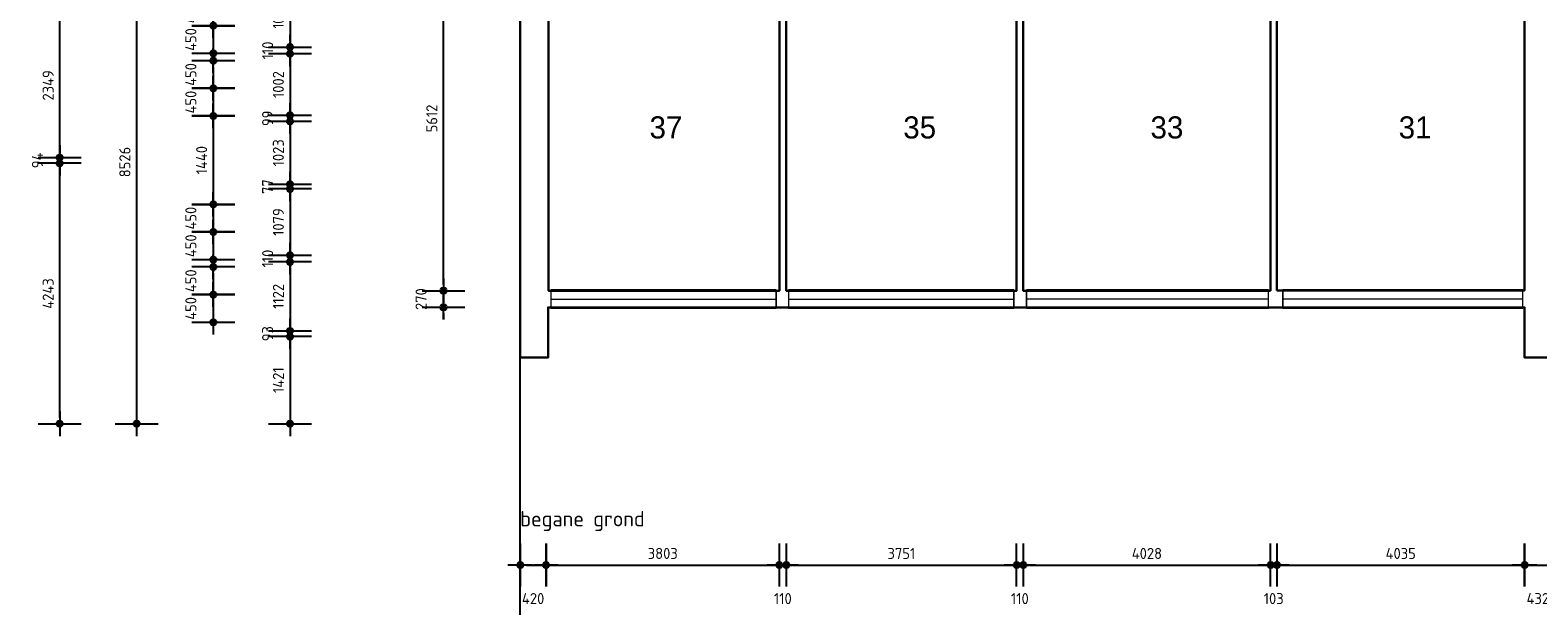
# Model space of a CAD drawing. Header units: millimetres. Extents: x 362177 to 5000048, y 157834 to 733119.
# Tile 72 of 152: x 473085 to 497644, y 625397 to 634773. Entities that reach past the tile are written whole.
import ezdxf
from ezdxf.enums import TextEntityAlignment as Align

# ---------------------------------------------------------------- set-up
doc = ezdxf.new("R2010")
doc.units = ezdxf.units.MM
doc.layers.get('DEFPOINTS').update_dxf_attribs({"color": 255})
for name, color, linetype in [('A--M$1A-_F123-', 1, 'Continuous'), ('A--T$1A-_F123-_0_18MM', 1, 'Continuous'), ('A--T$1A-_F123-_0_25MM', 2, 'Continuous')]:
    doc.layers.add(name, color=color, linetype=linetype)
for name, color, linetype, lineweight in [('X-L21_C_buitenwanden', 7, 'Continuous', 30), ('X-L28_C_eiland bouwlaag', 7, 'Continuous', 30), ('X-L31_C_buitenwandopening', 1, 'Continuous', 5), ('X-T22_C_ruimtelabel', 7, 'Continuous', 5)]:
    doc.layers.add(name, color=color, linetype=linetype, lineweight=lineweight)
doc.styles.add('ALFA-0_18', font='iso3098.shx', dxfattribs={"height": 180})
doc.styles.add('ALFA-0_25', font='iso3098.shx', dxfattribs={"height": 250})
doc.dimstyles.new('ALFA-0_18', dxfattribs={"dimscale": 100, "dimtxt": 0.18, "dimasz": 1, "dimexe": 1.25, "dimexo": 0.625, "dimgap": 1, "dimtad": 1, "dimdec": 0, "dimzin": 0, "dimdsep": 46, "dimtxsty": 'ALFA-0_18', "dimblk": 'diminfradot', "dimblk1": 'diminfradot', "dimblk2": 'diminfradot', "dimsah": 1, "dimcen": 2.5, "dimse1": 1, "dimse2": 1, "dimclrd": 141, "dimclrt": 1, "dimadec": 0, "dimazin": 0, "dimtfac": 1, "dimtmove": 2, "dimatfit": 3, "dimldrblk": 'diminfrapyl', "dimfxl": 1, "dimtolj": 1, "dimtzin": 0, "dimarcsym": 0})

# ---------------------------------------------------------------- blocks, each defined once
blk = doc.blocks.new('204_16')
blk.add_lwpolyline([(0, 0.384), (10, 0.384), (10, -0.384), (0, -0.384)], close=True)
at = {"layer": 'X-L31_C_buitenwandopening', "color": 1, "linetype": 'Continuous', "lineweight": 0}
for p, q in [((0, -0.384), (0, 0.384)), ((0, 0), (10, 0)), ((10, -0.384), (10, 0.384))]:
    blk.add_line(p, q, dxfattribs=at)
blk = doc.blocks.new('204_19')
blk.add_lwpolyline([(0, 0.381), (10, 0.381), (10, -0.381), (0, -0.381)], close=True)
at = {"layer": 'X-L31_C_buitenwandopening', "color": 1, "linetype": 'Continuous', "lineweight": 0}
for p, q in [((0, -0.381), (0, 0.381)), ((0, 0), (10, 0)), ((10, -0.381), (10, 0.381))]:
    blk.add_line(p, q, dxfattribs=at)
blk = doc.blocks.new('204_18')
blk.add_lwpolyline([(0, 0.409), (9.999, 0.409), (9.999, -0.409), (0, -0.409)], close=True)
at = {"layer": 'X-L31_C_buitenwandopening', "color": 1, "linetype": 'Continuous', "lineweight": 0}
for p, q in [((0, -0.409), (0, 0.409)), ((0, 0), (9.999, 0)), ((9.999, -0.409), (9.999, 0.409))]:
    blk.add_line(p, q, dxfattribs=at)
blk = doc.blocks.new('diminfradot')
at = {"color": 0}
for p, q in [((0, -3.5), (0, 3.5)), ((-2, 0), (2, 0))]:
    blk.add_line(p, q, dxfattribs=at)
for radius in [0.5, 0.25]:
    blk.add_circle((0, 0), radius, dxfattribs=at)
blk = doc.blocks.new('*D540')
at = {"layer": 'A--M$1A-_F123-', "color": 141, "lineweight": -2, "transparency": 16777216}
blk.add_line((481168, 626060), (481388, 626060), dxfattribs=at)
at = {"layer": 'DEFPOINTS', "color": 0, "transparency": 16777216}
for p in [(481068, 629441), (481488, 629440), (481488, 626060)]:
    blk.add_point(p, dxfattribs=at)
at = {"layer": 'A--M$1A-_F123-', "color": 141, "lineweight": -2, "transparency": 16777216, "xscale": 100, "yscale": 100, "zscale": 100, "rotation": 180}
blk.add_blockref('diminfradot', (481068, 626060), dxfattribs=at)
at = {"layer": 'A--M$1A-_F123-', "color": 141, "lineweight": -2, "transparency": 16777216, "xscale": 100, "yscale": 100, "zscale": 100}
blk.add_blockref('diminfradot', (481488, 626060), dxfattribs=at)
at = {"layer": 'A--M$1A-_F123-', "color": 1, "transparency": 16777216, "insert": (481278, 625515), "char_height": 180, "attachment_point": 5, "style": 'ALFA-0_18'}
blk.add_mtext('\\A1;420', dxfattribs=at)
blk = doc.blocks.new('diminfrapyl')
at = {"color": 0}
blk.add_solid([(0, 0), (-4, 0.7), (-4, -0.7)], dxfattribs=at)
blk = doc.blocks.new('*D541')
at = {"layer": 'A--M$1A-_F123-', "color": 141, "lineweight": -2, "transparency": 16777216}
blk.add_line((481588, 626060), (485191, 626060), dxfattribs=at)
at = {"layer": 'DEFPOINTS', "color": 0, "transparency": 16777216}
for p in [(485291, 630528), (481488, 629440), (485291, 626060)]:
    blk.add_point(p, dxfattribs=at)
at = {"layer": 'A--M$1A-_F123-', "color": 141, "lineweight": -2, "transparency": 16777216, "xscale": 100, "yscale": 100, "zscale": 100, "rotation": 180}
blk.add_blockref('diminfradot', (481488, 626060), dxfattribs=at)
at = {"layer": 'A--M$1A-_F123-', "color": 141, "lineweight": -2, "transparency": 16777216, "xscale": 100, "yscale": 100, "zscale": 100}
blk.add_blockref('diminfradot', (485291, 626060), dxfattribs=at)
at = {"layer": 'A--M$1A-_F123-', "color": 1, "transparency": 16777216, "insert": (483389.5, 626250), "char_height": 180, "attachment_point": 5, "style": 'ALFA-0_18'}
blk.add_mtext('\\A1;3803', dxfattribs=at)
blk = doc.blocks.new('*D542')
at = {"layer": 'A--M$1A-_F123-', "color": 141, "lineweight": -2, "transparency": 16777216}
for p, q in [((485191, 626060), (485091, 626060)), ((485291, 626060), (485401, 626060)), ((485501, 626060), (485601, 626060))]:
    blk.add_line(p, q, dxfattribs=at)
at = {"layer": 'DEFPOINTS', "color": 0, "transparency": 16777216}
for p in [(485291, 630528), (485401, 630528), (485401, 626060)]:
    blk.add_point(p, dxfattribs=at)
at = {"layer": 'A--M$1A-_F123-', "color": 141, "lineweight": -2, "transparency": 16777216, "xscale": 100, "yscale": 100, "zscale": 100}
blk.add_blockref('diminfradot', (485291, 626060), dxfattribs=at)
at = {"layer": 'A--M$1A-_F123-', "color": 141, "lineweight": -2, "transparency": 16777216, "xscale": 100, "yscale": 100, "zscale": 100, "rotation": 180}
blk.add_blockref('diminfradot', (485401, 626060), dxfattribs=at)
at = {"layer": 'A--M$1A-_F123-', "color": 1, "transparency": 16777216, "insert": (485346, 625515), "char_height": 180, "attachment_point": 5, "style": 'ALFA-0_18'}
blk.add_mtext('\\A1;110', dxfattribs=at)
blk = doc.blocks.new('*D543')
at = {"layer": 'A--M$1A-_F123-', "color": 141, "lineweight": -2, "transparency": 16777216}
blk.add_line((485501, 626060), (489052, 626060), dxfattribs=at)
at = {"layer": 'DEFPOINTS', "color": 0, "transparency": 16777216}
for p in [(485401, 630528), (489152, 630528), (489152, 626060)]:
    blk.add_point(p, dxfattribs=at)
at = {"layer": 'A--M$1A-_F123-', "color": 141, "lineweight": -2, "transparency": 16777216, "xscale": 100, "yscale": 100, "zscale": 100, "rotation": 180}
blk.add_blockref('diminfradot', (485401, 626060), dxfattribs=at)
at = {"layer": 'A--M$1A-_F123-', "color": 141, "lineweight": -2, "transparency": 16777216, "xscale": 100, "yscale": 100, "zscale": 100}
blk.add_blockref('diminfradot', (489152, 626060), dxfattribs=at)
at = {"layer": 'A--M$1A-_F123-', "color": 1, "transparency": 16777216, "insert": (487276.5, 626250), "char_height": 180, "attachment_point": 5, "style": 'ALFA-0_18'}
blk.add_mtext('\\A1;3751', dxfattribs=at)
blk = doc.blocks.new('*D544')
at = {"layer": 'A--M$1A-_F123-', "color": 141, "lineweight": -2, "transparency": 16777216}
for p, q in [((489052, 626060), (488952, 626060)), ((489152, 626060), (489262, 626060)), ((489362, 626060), (489462, 626060))]:
    blk.add_line(p, q, dxfattribs=at)
at = {"layer": 'DEFPOINTS', "color": 0, "transparency": 16777216}
for p in [(489152, 630528), (489262, 630528), (489262, 626060)]:
    blk.add_point(p, dxfattribs=at)
at = {"layer": 'A--M$1A-_F123-', "color": 141, "lineweight": -2, "transparency": 16777216, "xscale": 100, "yscale": 100, "zscale": 100}
blk.add_blockref('diminfradot', (489152, 626060), dxfattribs=at)
at = {"layer": 'A--M$1A-_F123-', "color": 141, "lineweight": -2, "transparency": 16777216, "xscale": 100, "yscale": 100, "zscale": 100, "rotation": 180}
blk.add_blockref('diminfradot', (489262, 626060), dxfattribs=at)
at = {"layer": 'A--M$1A-_F123-', "color": 1, "transparency": 16777216, "insert": (489207, 625515), "char_height": 180, "attachment_point": 5, "style": 'ALFA-0_18'}
blk.add_mtext('\\A1;110', dxfattribs=at)
blk = doc.blocks.new('*D572')
at = {"layer": 'A--M$1A-_F123-', "color": 141, "lineweight": -2, "transparency": 16777216}
blk.add_line((489362, 626060), (493190, 626060), dxfattribs=at)
at = {"layer": 'DEFPOINTS', "color": 0, "transparency": 16777216}
for p in [(489262, 630528), (493290, 630528), (493290, 626060)]:
    blk.add_point(p, dxfattribs=at)
at = {"layer": 'A--M$1A-_F123-', "color": 141, "lineweight": -2, "transparency": 16777216, "xscale": 100, "yscale": 100, "zscale": 100, "rotation": 180}
blk.add_blockref('diminfradot', (489262, 626060), dxfattribs=at)
at = {"layer": 'A--M$1A-_F123-', "color": 141, "lineweight": -2, "transparency": 16777216, "xscale": 100, "yscale": 100, "zscale": 100}
blk.add_blockref('diminfradot', (493290, 626060), dxfattribs=at)
at = {"layer": 'A--M$1A-_F123-', "color": 1, "transparency": 16777216, "insert": (491276, 626250), "char_height": 180, "attachment_point": 5, "style": 'ALFA-0_18'}
blk.add_mtext('\\A1;4028', dxfattribs=at)
blk = doc.blocks.new('*D573')
at = {"layer": 'A--M$1A-_F123-', "color": 141, "lineweight": -2, "transparency": 16777216}
for p, q in [((493190, 626060), (493090, 626060)), ((493290, 626060), (493393, 626060)), ((493493, 626060), (493593, 626060))]:
    blk.add_line(p, q, dxfattribs=at)
at = {"layer": 'DEFPOINTS', "color": 0, "transparency": 16777216}
for p in [(493290, 630528), (493393, 630535), (493393, 626060)]:
    blk.add_point(p, dxfattribs=at)
at = {"layer": 'A--M$1A-_F123-', "color": 141, "lineweight": -2, "transparency": 16777216, "xscale": 100, "yscale": 100, "zscale": 100}
blk.add_blockref('diminfradot', (493290, 626060), dxfattribs=at)
at = {"layer": 'A--M$1A-_F123-', "color": 141, "lineweight": -2, "transparency": 16777216, "xscale": 100, "yscale": 100, "zscale": 100, "rotation": 180}
blk.add_blockref('diminfradot', (493393, 626060), dxfattribs=at)
at = {"layer": 'A--M$1A-_F123-', "color": 1, "transparency": 16777216, "insert": (493341.5, 625515), "char_height": 180, "attachment_point": 5, "style": 'ALFA-0_18'}
blk.add_mtext('\\A1;103', dxfattribs=at)
blk = doc.blocks.new('*D574')
at = {"layer": 'A--M$1A-_F123-', "color": 141, "lineweight": -2, "transparency": 16777216}
blk.add_line((493493, 626060), (497328, 626060), dxfattribs=at)
at = {"layer": 'DEFPOINTS', "color": 0, "transparency": 16777216}
for p in [(493393, 630535), (497428, 630535), (497428, 626060)]:
    blk.add_point(p, dxfattribs=at)
at = {"layer": 'A--M$1A-_F123-', "color": 141, "lineweight": -2, "transparency": 16777216, "xscale": 100, "yscale": 100, "zscale": 100, "rotation": 180}
blk.add_blockref('diminfradot', (493393, 626060), dxfattribs=at)
at = {"layer": 'A--M$1A-_F123-', "color": 141, "lineweight": -2, "transparency": 16777216, "xscale": 100, "yscale": 100, "zscale": 100}
blk.add_blockref('diminfradot', (497428, 626060), dxfattribs=at)
at = {"layer": 'A--M$1A-_F123-', "color": 1, "transparency": 16777216, "insert": (495410.5, 626250), "char_height": 180, "attachment_point": 5, "style": 'ALFA-0_18'}
blk.add_mtext('\\A1;4035', dxfattribs=at)
blk = doc.blocks.new('*D575')
at = {"layer": 'A--M$1A-_F123-', "color": 141, "lineweight": -2, "transparency": 16777216}
blk.add_line((497528, 626060), (497760, 626060), dxfattribs=at)
at = {"layer": 'DEFPOINTS', "color": 0, "transparency": 16777216}
for p in [(497428, 630535), (497860, 629441), (497860, 626060)]:
    blk.add_point(p, dxfattribs=at)
at = {"layer": 'A--M$1A-_F123-', "color": 141, "lineweight": -2, "transparency": 16777216, "xscale": 100, "yscale": 100, "zscale": 100, "rotation": 180}
blk.add_blockref('diminfradot', (497428, 626060), dxfattribs=at)
at = {"layer": 'A--M$1A-_F123-', "color": 141, "lineweight": -2, "transparency": 16777216, "xscale": 100, "yscale": 100, "zscale": 100}
blk.add_blockref('diminfradot', (497860, 626060), dxfattribs=at)
at = {"layer": 'A--M$1A-_F123-', "color": 1, "transparency": 16777216, "insert": (497644, 625515), "char_height": 180, "attachment_point": 5, "style": 'ALFA-0_18'}
blk.add_mtext('\\A1;432', dxfattribs=at)
blk = doc.blocks.new('*D545')
at = {"layer": 'A--M$1A-_F123-', "color": 141, "lineweight": -2, "transparency": 16777216}
for p, q in [((479818, 630628), (479818, 630728)), ((479818, 630258), (479818, 630528)), ((479818, 630158), (479818, 630058))]:
    blk.add_line(p, q, dxfattribs=at)
at = {"layer": 'DEFPOINTS', "color": 0, "transparency": 16777216}
for p in [(479818, 630528), (481531, 630528), (481521, 630258)]:
    blk.add_point(p, dxfattribs=at)
at = {"layer": 'A--M$1A-_F123-', "color": 141, "lineweight": -2, "transparency": 16777216, "xscale": 100, "yscale": 100, "zscale": 100}
for p, rotation in [((479818, 630528), 270), ((479818, 630258), 90)]:
    blk.add_blockref('diminfradot', p, dxfattribs=dict(at, rotation=rotation))
at = {"layer": 'A--M$1A-_F123-', "color": 1, "transparency": 16777216, "insert": (479453, 630393), "char_height": 180, "attachment_point": 5, "rotation": 90, "style": 'ALFA-0_18'}
blk.add_mtext('\\A1;270', dxfattribs=at)
blk = doc.blocks.new('*D546')
at = {"layer": 'A--M$1A-_F123-', "color": 141, "lineweight": -2, "transparency": 16777216}
blk.add_line((479818, 630628), (479818, 636040), dxfattribs=at)
at = {"layer": 'DEFPOINTS', "color": 0, "transparency": 16777216}
for p in [(479818, 636140), (481531, 636140), (481531, 630528)]:
    blk.add_point(p, dxfattribs=at)
at = {"layer": 'A--M$1A-_F123-', "color": 141, "lineweight": -2, "transparency": 16777216, "xscale": 100, "yscale": 100, "zscale": 100}
for p, rotation in [((479818, 636140), 90), ((479818, 630528), 270)]:
    blk.add_blockref('diminfradot', p, dxfattribs=dict(at, rotation=rotation))
at = {"layer": 'A--M$1A-_F123-', "color": 1, "transparency": 16777216, "insert": (479628, 633334), "char_height": 180, "attachment_point": 5, "rotation": 90, "style": 'ALFA-0_18'}
blk.add_mtext('\\A1;5612', dxfattribs=at)
blk = doc.blocks.new('*D641')
at = {"layer": 'A--M$1A-_F123-', "color": 141, "lineweight": -2, "transparency": 16777216}
blk.add_line((477318, 635454), (477318, 634598), dxfattribs=at)
at = {"layer": 'DEFPOINTS', "color": 0, "transparency": 16777216}
for p in [(506858, 635554), (477318, 634498), (506858, 634498)]:
    blk.add_point(p, dxfattribs=at)
at = {"layer": 'A--M$1A-_F123-', "color": 141, "lineweight": -2, "transparency": 16777216, "xscale": 100, "yscale": 100, "zscale": 100}
for p, rotation in [((477318, 635554), 90), ((477318, 634498), 270)]:
    blk.add_blockref('diminfradot', p, dxfattribs=dict(at, rotation=rotation))
at = {"layer": 'A--M$1A-_F123-', "color": 1, "transparency": 16777216, "insert": (477128, 635026), "char_height": 180, "attachment_point": 5, "rotation": 90, "style": 'ALFA-0_18'}
blk.add_mtext('\\A1;1056', dxfattribs=at)
blk = doc.blocks.new('*D642')
at = {"layer": 'A--M$1A-_F123-', "color": 141, "lineweight": -2, "transparency": 16777216}
for p, q in [((477318, 634598), (477318, 634698)), ((477318, 634498), (477318, 634388)), ((477318, 634288), (477318, 634188))]:
    blk.add_line(p, q, dxfattribs=at)
at = {"layer": 'DEFPOINTS', "color": 0, "transparency": 16777216}
for p in [(477318, 634388), (506858, 634498), (506858, 634388)]:
    blk.add_point(p, dxfattribs=at)
at = {"layer": 'A--M$1A-_F123-', "color": 141, "lineweight": -2, "transparency": 16777216, "xscale": 100, "yscale": 100, "zscale": 100}
for p, rotation in [((477318, 634498), 270), ((477318, 634388), 90)]:
    blk.add_blockref('diminfradot', p, dxfattribs=dict(at, rotation=rotation))
at = {"layer": 'A--M$1A-_F123-', "color": 1, "transparency": 16777216, "insert": (476953, 634443), "char_height": 180, "attachment_point": 5, "rotation": 90, "style": 'ALFA-0_18'}
blk.add_mtext('\\A1;110', dxfattribs=at)
blk = doc.blocks.new('*D611')
at = {"layer": 'A--M$1A-_F123-', "color": 141, "lineweight": -2, "transparency": 16777216}
blk.add_line((477318, 634288), (477318, 633486), dxfattribs=at)
at = {"layer": 'DEFPOINTS', "color": 0, "transparency": 16777216}
for p in [(506858, 634388), (477318, 633386), (506858, 633386)]:
    blk.add_point(p, dxfattribs=at)
at = {"layer": 'A--M$1A-_F123-', "color": 141, "lineweight": -2, "transparency": 16777216, "xscale": 100, "yscale": 100, "zscale": 100}
for p, rotation in [((477318, 634388), 90), ((477318, 633386), 270)]:
    blk.add_blockref('diminfradot', p, dxfattribs=dict(at, rotation=rotation))
at = {"layer": 'A--M$1A-_F123-', "color": 1, "transparency": 16777216, "insert": (477128, 633887), "char_height": 180, "attachment_point": 5, "rotation": 90, "style": 'ALFA-0_18'}
blk.add_mtext('\\A1;1002', dxfattribs=at)
blk = doc.blocks.new('*D612')
at = {"layer": 'A--M$1A-_F123-', "color": 141, "lineweight": -2, "transparency": 16777216}
for p, q in [((477318, 633486), (477318, 633586)), ((477318, 633386), (477318, 633287)), ((477318, 633187), (477318, 633087))]:
    blk.add_line(p, q, dxfattribs=at)
at = {"layer": 'DEFPOINTS', "color": 0, "transparency": 16777216}
for p in [(506858, 633386), (477318, 633287), (506858, 633287)]:
    blk.add_point(p, dxfattribs=at)
at = {"layer": 'A--M$1A-_F123-', "color": 141, "lineweight": -2, "transparency": 16777216, "xscale": 100, "yscale": 100, "zscale": 100}
for p, rotation in [((477318, 633386), 270), ((477318, 633287), 90)]:
    blk.add_blockref('diminfradot', p, dxfattribs=dict(at, rotation=rotation))
at = {"layer": 'A--M$1A-_F123-', "color": 1, "transparency": 16777216, "insert": (476953, 633336.5), "char_height": 180, "attachment_point": 5, "rotation": 90, "style": 'ALFA-0_18'}
blk.add_mtext('\\A1;99', dxfattribs=at)
blk = doc.blocks.new('*D613')
at = {"layer": 'A--M$1A-_F123-', "color": 141, "lineweight": -2, "transparency": 16777216}
blk.add_line((477318, 633187), (477318, 632364), dxfattribs=at)
at = {"layer": 'DEFPOINTS', "color": 0, "transparency": 16777216}
for p in [(506858, 633287), (477318, 632264), (506858, 632264)]:
    blk.add_point(p, dxfattribs=at)
at = {"layer": 'A--M$1A-_F123-', "color": 141, "lineweight": -2, "transparency": 16777216, "xscale": 100, "yscale": 100, "zscale": 100}
for p, rotation in [((477318, 633287), 90), ((477318, 632264), 270)]:
    blk.add_blockref('diminfradot', p, dxfattribs=dict(at, rotation=rotation))
at = {"layer": 'A--M$1A-_F123-', "color": 1, "transparency": 16777216, "insert": (477128, 632775.5), "char_height": 180, "attachment_point": 5, "rotation": 90, "style": 'ALFA-0_18'}
blk.add_mtext('\\A1;1023', dxfattribs=at)
blk = doc.blocks.new('*D614')
at = {"layer": 'A--M$1A-_F123-', "color": 141, "lineweight": -2, "transparency": 16777216}
for p, q in [((477318, 632364), (477318, 632464)), ((477318, 632264), (477318, 632187)), ((477318, 632087), (477318, 631987))]:
    blk.add_line(p, q, dxfattribs=at)
at = {"layer": 'DEFPOINTS', "color": 0, "transparency": 16777216}
for p in [(477318, 632187), (506858, 632264), (506858, 632187)]:
    blk.add_point(p, dxfattribs=at)
at = {"layer": 'A--M$1A-_F123-', "color": 141, "lineweight": -2, "transparency": 16777216, "xscale": 100, "yscale": 100, "zscale": 100}
for p, rotation in [((477318, 632264), 270), ((477318, 632187), 90)]:
    blk.add_blockref('diminfradot', p, dxfattribs=dict(at, rotation=rotation))
at = {"layer": 'A--M$1A-_F123-', "color": 1, "transparency": 16777216, "insert": (476953, 632225.5), "char_height": 180, "attachment_point": 5, "rotation": 90, "style": 'ALFA-0_18'}
blk.add_mtext('\\A1;77', dxfattribs=at)
blk = doc.blocks.new('*D615')
at = {"layer": 'A--M$1A-_F123-', "color": 141, "lineweight": -2, "transparency": 16777216}
blk.add_line((477318, 632087), (477318, 631208), dxfattribs=at)
at = {"layer": 'DEFPOINTS', "color": 0, "transparency": 16777216}
for p in [(506858, 632187), (477318, 631108), (506858, 631108)]:
    blk.add_point(p, dxfattribs=at)
at = {"layer": 'A--M$1A-_F123-', "color": 141, "lineweight": -2, "transparency": 16777216, "xscale": 100, "yscale": 100, "zscale": 100}
for p, rotation in [((477318, 632187), 90), ((477318, 631108), 270)]:
    blk.add_blockref('diminfradot', p, dxfattribs=dict(at, rotation=rotation))
at = {"layer": 'A--M$1A-_F123-', "color": 1, "transparency": 16777216, "insert": (477128, 631647.5), "char_height": 180, "attachment_point": 5, "rotation": 90, "style": 'ALFA-0_18'}
blk.add_mtext('\\A1;1079', dxfattribs=at)
blk = doc.blocks.new('*D616')
at = {"layer": 'A--M$1A-_F123-', "color": 141, "lineweight": -2, "transparency": 16777216}
for p, q in [((477318, 631208), (477318, 631308)), ((477318, 631108), (477318, 630998)), ((477318, 630898), (477318, 630798))]:
    blk.add_line(p, q, dxfattribs=at)
at = {"layer": 'DEFPOINTS', "color": 0, "transparency": 16777216}
for p in [(477318, 630998), (506858, 631108), (506858, 630998)]:
    blk.add_point(p, dxfattribs=at)
at = {"layer": 'A--M$1A-_F123-', "color": 141, "lineweight": -2, "transparency": 16777216, "xscale": 100, "yscale": 100, "zscale": 100}
for p, rotation in [((477318, 631108), 270), ((477318, 630998), 90)]:
    blk.add_blockref('diminfradot', p, dxfattribs=dict(at, rotation=rotation))
at = {"layer": 'A--M$1A-_F123-', "color": 1, "transparency": 16777216, "insert": (476953, 631053), "char_height": 180, "attachment_point": 5, "rotation": 90, "style": 'ALFA-0_18'}
blk.add_mtext('\\A1;110', dxfattribs=at)
blk = doc.blocks.new('*D617')
at = {"layer": 'A--M$1A-_F123-', "color": 141, "lineweight": -2, "transparency": 16777216}
blk.add_line((477318, 630898), (477318, 629976), dxfattribs=at)
at = {"layer": 'DEFPOINTS', "color": 0, "transparency": 16777216}
for p in [(506858, 630998), (477318, 629876), (506858, 629876)]:
    blk.add_point(p, dxfattribs=at)
at = {"layer": 'A--M$1A-_F123-', "color": 141, "lineweight": -2, "transparency": 16777216, "xscale": 100, "yscale": 100, "zscale": 100}
for p, rotation in [((477318, 630998), 90), ((477318, 629876), 270)]:
    blk.add_blockref('diminfradot', p, dxfattribs=dict(at, rotation=rotation))
at = {"layer": 'A--M$1A-_F123-', "color": 1, "transparency": 16777216, "insert": (477128, 630437), "char_height": 180, "attachment_point": 5, "rotation": 90, "style": 'ALFA-0_18'}
blk.add_mtext('\\A1;1122', dxfattribs=at)
blk = doc.blocks.new('*D618')
at = {"layer": 'A--M$1A-_F123-', "color": 141, "lineweight": -2, "transparency": 16777216}
for p, q in [((477318, 629976), (477318, 630076)), ((477318, 629876), (477318, 629783)), ((477318, 629683), (477318, 629583))]:
    blk.add_line(p, q, dxfattribs=at)
at = {"layer": 'DEFPOINTS', "color": 0, "transparency": 16777216}
for p in [(477318, 629783), (506858, 629876), (506978, 629783)]:
    blk.add_point(p, dxfattribs=at)
at = {"layer": 'A--M$1A-_F123-', "color": 141, "lineweight": -2, "transparency": 16777216, "xscale": 100, "yscale": 100, "zscale": 100}
for p, rotation in [((477318, 629876), 270), ((477318, 629783), 90)]:
    blk.add_blockref('diminfradot', p, dxfattribs=dict(at, rotation=rotation))
at = {"layer": 'A--M$1A-_F123-', "color": 1, "transparency": 16777216, "insert": (476953, 629829.5), "char_height": 180, "attachment_point": 5, "rotation": 90, "style": 'ALFA-0_18'}
blk.add_mtext('\\A1;93', dxfattribs=at)
blk = doc.blocks.new('*D619')
at = {"layer": 'A--M$1A-_F123-', "color": 141, "lineweight": -2, "transparency": 16777216}
blk.add_line((477318, 629683), (477318, 628462), dxfattribs=at)
at = {"layer": 'DEFPOINTS', "color": 0, "transparency": 16777216}
for p in [(506978, 629783), (477318, 628362), (504747, 628362)]:
    blk.add_point(p, dxfattribs=at)
at = {"layer": 'A--M$1A-_F123-', "color": 141, "lineweight": -2, "transparency": 16777216, "xscale": 100, "yscale": 100, "zscale": 100}
for p, rotation in [((477318, 629783), 90), ((477318, 628362), 270)]:
    blk.add_blockref('diminfradot', p, dxfattribs=dict(at, rotation=rotation))
at = {"layer": 'A--M$1A-_F123-', "color": 1, "transparency": 16777216, "insert": (477128, 629072.5), "char_height": 180, "attachment_point": 5, "rotation": 90, "style": 'ALFA-0_18'}
blk.add_mtext('\\A1;1421', dxfattribs=at)
blk = doc.blocks.new('*D622')
at = {"layer": 'A--M$1A-_F123-', "color": 141, "lineweight": -2, "transparency": 16777216}
blk.add_line((476068, 635196), (476068, 634946), dxfattribs=at)
at = {"layer": 'DEFPOINTS', "color": 0, "transparency": 16777216}
for p in [(505898, 635296), (476068, 634846), (505898, 634846)]:
    blk.add_point(p, dxfattribs=at)
at = {"layer": 'A--M$1A-_F123-', "color": 141, "lineweight": -2, "transparency": 16777216, "xscale": 100, "yscale": 100, "zscale": 100}
for p, rotation in [((476068, 635296), 90), ((476068, 634846), 270)]:
    blk.add_blockref('diminfradot', p, dxfattribs=dict(at, rotation=rotation))
at = {"layer": 'A--M$1A-_F123-', "color": 1, "transparency": 16777216, "insert": (475703, 635071), "char_height": 180, "attachment_point": 5, "rotation": 90, "style": 'ALFA-0_18'}
blk.add_mtext('\\A1;450', dxfattribs=at)
blk = doc.blocks.new('*D623')
at = {"layer": 'A--M$1A-_F123-', "color": 141, "lineweight": -2, "transparency": 16777216}
blk.add_line((476068, 634746), (476068, 634496), dxfattribs=at)
at = {"layer": 'DEFPOINTS', "color": 0, "transparency": 16777216}
for p in [(505898, 634846), (476068, 634396), (505898, 634396)]:
    blk.add_point(p, dxfattribs=at)
at = {"layer": 'A--M$1A-_F123-', "color": 141, "lineweight": -2, "transparency": 16777216, "xscale": 100, "yscale": 100, "zscale": 100}
for p, rotation in [((476068, 634846), 90), ((476068, 634396), 270)]:
    blk.add_blockref('diminfradot', p, dxfattribs=dict(at, rotation=rotation))
at = {"layer": 'A--M$1A-_F123-', "color": 1, "transparency": 16777216, "insert": (475703, 634621), "char_height": 180, "attachment_point": 5, "rotation": 90, "style": 'ALFA-0_18'}
blk.add_mtext('\\A1;450', dxfattribs=at)
blk = doc.blocks.new('*D643')
at = {"layer": 'A--M$1A-_F123-', "color": 141, "lineweight": -2, "transparency": 16777216}
blk.add_line((476068, 634176), (476068, 633926), dxfattribs=at)
at = {"layer": 'DEFPOINTS', "color": 0, "transparency": 16777216}
for p in [(505898, 634276), (476068, 633826), (505898, 633826)]:
    blk.add_point(p, dxfattribs=at)
at = {"layer": 'A--M$1A-_F123-', "color": 141, "lineweight": -2, "transparency": 16777216, "xscale": 100, "yscale": 100, "zscale": 100}
for p, rotation in [((476068, 634276), 90), ((476068, 633826), 270)]:
    blk.add_blockref('diminfradot', p, dxfattribs=dict(at, rotation=rotation))
at = {"layer": 'A--M$1A-_F123-', "color": 1, "transparency": 16777216, "insert": (475703, 634051), "char_height": 180, "attachment_point": 5, "rotation": 90, "style": 'ALFA-0_18'}
blk.add_mtext('\\A1;450', dxfattribs=at)
blk = doc.blocks.new('*D644')
at = {"layer": 'A--M$1A-_F123-', "color": 141, "lineweight": -2, "transparency": 16777216}
blk.add_line((476068, 633726), (476068, 633476), dxfattribs=at)
at = {"layer": 'DEFPOINTS', "color": 0, "transparency": 16777216}
for p in [(505898, 633826), (476068, 633376), (505898, 633376)]:
    blk.add_point(p, dxfattribs=at)
at = {"layer": 'A--M$1A-_F123-', "color": 141, "lineweight": -2, "transparency": 16777216, "xscale": 100, "yscale": 100, "zscale": 100}
for p, rotation in [((476068, 633826), 90), ((476068, 633376), 270)]:
    blk.add_blockref('diminfradot', p, dxfattribs=dict(at, rotation=rotation))
at = {"layer": 'A--M$1A-_F123-', "color": 1, "transparency": 16777216, "insert": (475703, 633601), "char_height": 180, "attachment_point": 5, "rotation": 90, "style": 'ALFA-0_18'}
blk.add_mtext('\\A1;450', dxfattribs=at)
blk = doc.blocks.new('*D645')
at = {"layer": 'A--M$1A-_F123-', "color": 141, "lineweight": -2, "transparency": 16777216}
blk.add_line((476068, 633276), (476068, 632036), dxfattribs=at)
at = {"layer": 'DEFPOINTS', "color": 0, "transparency": 16777216}
for p in [(505898, 633376), (476068, 631936), (506748, 631936)]:
    blk.add_point(p, dxfattribs=at)
at = {"layer": 'A--M$1A-_F123-', "color": 141, "lineweight": -2, "transparency": 16777216, "xscale": 100, "yscale": 100, "zscale": 100}
for p, rotation in [((476068, 633376), 90), ((476068, 631936), 270)]:
    blk.add_blockref('diminfradot', p, dxfattribs=dict(at, rotation=rotation))
at = {"layer": 'A--M$1A-_F123-', "color": 1, "transparency": 16777216, "insert": (475878, 632656), "char_height": 180, "attachment_point": 5, "rotation": 90, "style": 'ALFA-0_18'}
blk.add_mtext('\\A1;1440', dxfattribs=at)
blk = doc.blocks.new('*D646')
at = {"layer": 'A--M$1A-_F123-', "color": 141, "lineweight": -2, "transparency": 16777216}
blk.add_line((476068, 631836), (476068, 631586), dxfattribs=at)
at = {"layer": 'DEFPOINTS', "color": 0, "transparency": 16777216}
for p in [(506748, 631936), (476068, 631486), (505898, 631486)]:
    blk.add_point(p, dxfattribs=at)
at = {"layer": 'A--M$1A-_F123-', "color": 141, "lineweight": -2, "transparency": 16777216, "xscale": 100, "yscale": 100, "zscale": 100}
for p, rotation in [((476068, 631936), 90), ((476068, 631486), 270)]:
    blk.add_blockref('diminfradot', p, dxfattribs=dict(at, rotation=rotation))
at = {"layer": 'A--M$1A-_F123-', "color": 1, "transparency": 16777216, "insert": (475703, 631711), "char_height": 180, "attachment_point": 5, "rotation": 90, "style": 'ALFA-0_18'}
blk.add_mtext('\\A1;450', dxfattribs=at)
blk = doc.blocks.new('*D647')
at = {"layer": 'A--M$1A-_F123-', "color": 141, "lineweight": -2, "transparency": 16777216}
blk.add_line((476068, 631386), (476068, 631136), dxfattribs=at)
at = {"layer": 'DEFPOINTS', "color": 0, "transparency": 16777216}
for p in [(505898, 631486), (476068, 631036), (505898, 631036)]:
    blk.add_point(p, dxfattribs=at)
at = {"layer": 'A--M$1A-_F123-', "color": 141, "lineweight": -2, "transparency": 16777216, "xscale": 100, "yscale": 100, "zscale": 100}
for p, rotation in [((476068, 631486), 90), ((476068, 631036), 270)]:
    blk.add_blockref('diminfradot', p, dxfattribs=dict(at, rotation=rotation))
at = {"layer": 'A--M$1A-_F123-', "color": 1, "transparency": 16777216, "insert": (475703, 631261), "char_height": 180, "attachment_point": 5, "rotation": 90, "style": 'ALFA-0_18'}
blk.add_mtext('\\A1;450', dxfattribs=at)
blk = doc.blocks.new('*D648')
at = {"layer": 'A--M$1A-_F123-', "color": 141, "lineweight": -2, "transparency": 16777216}
blk.add_line((476068, 630816), (476068, 630566), dxfattribs=at)
at = {"layer": 'DEFPOINTS', "color": 0, "transparency": 16777216}
for p in [(506747, 630916), (476068, 630466), (505898, 630466)]:
    blk.add_point(p, dxfattribs=at)
at = {"layer": 'A--M$1A-_F123-', "color": 141, "lineweight": -2, "transparency": 16777216, "xscale": 100, "yscale": 100, "zscale": 100}
for p, rotation in [((476068, 630916), 90), ((476068, 630466), 270)]:
    blk.add_blockref('diminfradot', p, dxfattribs=dict(at, rotation=rotation))
at = {"layer": 'A--M$1A-_F123-', "color": 1, "transparency": 16777216, "insert": (475703, 630691), "char_height": 180, "attachment_point": 5, "rotation": 90, "style": 'ALFA-0_18'}
blk.add_mtext('\\A1;450', dxfattribs=at)
blk = doc.blocks.new('*D649')
at = {"layer": 'A--M$1A-_F123-', "color": 141, "lineweight": -2, "transparency": 16777216}
blk.add_line((476068, 630366), (476068, 630116), dxfattribs=at)
at = {"layer": 'DEFPOINTS', "color": 0, "transparency": 16777216}
for p in [(505898, 630466), (476068, 630016), (505898, 630016)]:
    blk.add_point(p, dxfattribs=at)
at = {"layer": 'A--M$1A-_F123-', "color": 141, "lineweight": -2, "transparency": 16777216, "xscale": 100, "yscale": 100, "zscale": 100}
for p, rotation in [((476068, 630466), 90), ((476068, 630016), 270)]:
    blk.add_blockref('diminfradot', p, dxfattribs=dict(at, rotation=rotation))
at = {"layer": 'A--M$1A-_F123-', "color": 1, "transparency": 16777216, "insert": (475703, 630241), "char_height": 180, "attachment_point": 5, "rotation": 90, "style": 'ALFA-0_18'}
blk.add_mtext('\\A1;450', dxfattribs=at)
blk = doc.blocks.new('*D627')
at = {"layer": 'A--M$1A-_F123-', "color": 141, "lineweight": -2, "transparency": 16777216}
blk.add_line((474818, 636788), (474818, 628462), dxfattribs=at)
at = {"layer": 'DEFPOINTS', "color": 0, "transparency": 16777216}
for p in [(511105, 636888), (474818, 628362), (511215, 628362)]:
    blk.add_point(p, dxfattribs=at)
at = {"layer": 'A--M$1A-_F123-', "color": 141, "lineweight": -2, "transparency": 16777216, "xscale": 100, "yscale": 100, "zscale": 100}
for p, rotation in [((474818, 636888), 90), ((474818, 628362), 270)]:
    blk.add_blockref('diminfradot', p, dxfattribs=dict(at, rotation=rotation))
at = {"layer": 'A--M$1A-_F123-', "color": 1, "transparency": 16777216, "insert": (474628, 632625), "char_height": 180, "attachment_point": 5, "rotation": 90, "style": 'ALFA-0_18'}
blk.add_mtext('\\A1;8526', dxfattribs=at)
blk = doc.blocks.new('*D728')
at = {"layer": 'A--T$1A-_F123-_0_18MM', "color": 141, "lineweight": -2, "transparency": 16777216}
blk.add_line((473568, 628462), (473568, 632505), dxfattribs=at)
at = {"layer": 'DEFPOINTS', "color": 0, "transparency": 16777216}
for p in [(473568, 632605), (524724, 632605), (524724, 628362)]:
    blk.add_point(p, dxfattribs=at)
at = {"layer": 'A--T$1A-_F123-_0_18MM', "color": 141, "lineweight": -2, "transparency": 16777216, "xscale": 100, "yscale": 100, "zscale": 100}
for p, rotation in [((473568, 632605), 90), ((473568, 628362), 270)]:
    blk.add_blockref('diminfradot', p, dxfattribs=dict(at, rotation=rotation))
at = {"layer": 'A--T$1A-_F123-_0_18MM', "color": 1, "transparency": 16777216, "insert": (473378, 630483.5), "char_height": 180, "attachment_point": 5, "rotation": 90, "style": 'ALFA-0_18'}
blk.add_mtext('\\A1;4243', dxfattribs=at)
blk = doc.blocks.new('*D729')
at = {"layer": 'A--T$1A-_F123-_0_18MM', "color": 141, "lineweight": -2, "transparency": 16777216}
for p, q in [((473568, 632799), (473568, 632899)), ((473568, 632605), (473568, 632699)), ((473568, 632505), (473568, 632405))]:
    blk.add_line(p, q, dxfattribs=at)
at = {"layer": 'DEFPOINTS', "color": 0, "transparency": 16777216}
for p in [(473568, 632699), (524724, 632699), (524724, 632605)]:
    blk.add_point(p, dxfattribs=at)
at = {"layer": 'A--T$1A-_F123-_0_18MM', "color": 141, "lineweight": -2, "transparency": 16777216, "xscale": 100, "yscale": 100, "zscale": 100}
for p, rotation in [((473568, 632699), 270), ((473568, 632605), 90)]:
    blk.add_blockref('diminfradot', p, dxfattribs=dict(at, rotation=rotation))
at = {"layer": 'A--T$1A-_F123-_0_18MM', "color": 1, "transparency": 16777216, "insert": (473203, 632652), "char_height": 180, "attachment_point": 5, "rotation": 90, "style": 'ALFA-0_18'}
blk.add_mtext('\\A1;94', dxfattribs=at)
blk = doc.blocks.new('*D730')
at = {"layer": 'A--T$1A-_F123-_0_18MM', "color": 141, "lineweight": -2, "transparency": 16777216}
blk.add_line((473568, 632799), (473568, 634948), dxfattribs=at)
at = {"layer": 'DEFPOINTS', "color": 0, "transparency": 16777216}
for p in [(473568, 635048), (524724, 635048), (524724, 632699)]:
    blk.add_point(p, dxfattribs=at)
at = {"layer": 'A--T$1A-_F123-_0_18MM', "color": 141, "lineweight": -2, "transparency": 16777216, "xscale": 100, "yscale": 100, "zscale": 100}
for p, rotation in [((473568, 635048), 90), ((473568, 632699), 270)]:
    blk.add_blockref('diminfradot', p, dxfattribs=dict(at, rotation=rotation))
at = {"layer": 'A--T$1A-_F123-_0_18MM', "color": 1, "transparency": 16777216, "insert": (473378, 633873.5), "char_height": 180, "attachment_point": 5, "rotation": 90, "style": 'ALFA-0_18'}
blk.add_mtext('\\A1;2349', dxfattribs=at)

msp = doc.modelspace()

# ---------------------------------------------------------------- linework, layer by layer
at = {"layer": 'DEFPOINTS'}
msp.add_xline((481068, 381933.6), (0, 1), dxfattribs=at)
at = {"layer": 'X-L21_C_buitenwanden'}
msp.add_lwpolyline([(556807, 647836), (504747, 647836), (504747, 648702), (504308, 648702), (504308, 644954), (497860, 644954), (497860, 646507), (497429, 646507), (497429, 645684), (481521, 645684), (481521, 646507), (481068, 646507), (481068, 629441), (481521, 629441), (481521, 630258), (497429, 630258), (497429, 629441), (497860, 629441), (497860, 630902), (504308, 630902), (504308, 627272), (504747, 627272), (504747, 628092), (556807, 628092)], dxfattribs=at)
at = {"layer": 'X-L28_C_eiland bouwlaag'}
for points in [[(485291, 636140), (481531, 636140), (481531, 630528), (485291, 630528)], [(489152, 636140), (485401, 636140), (485401, 630528), (489152, 630528)], [(493290, 630528), (493290, 636140), (489262, 636140), (489262, 630528)], [(493393, 630535), (497428, 630535), (497428, 636143), (493393, 636143)]]:
    msp.add_lwpolyline(points, close=True, dxfattribs=at)

# ---------------------------------------------------------------- block references
at = {"layer": 'X-L31_C_buitenwandopening', "linetype": 'Continuous', "lineweight": 0, "extrusion": (0, 0, -1), "xscale": 366.9277478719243, "yscale": 366.9277478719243, "zscale": 366.9277478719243, "rotation": 180}
for p in [(-481567, 630393), (-485440, 630393)]:
    msp.add_blockref('204_18', p, dxfattribs=at)
at = {"layer": 'X-L31_C_buitenwandopening', "linetype": 'Continuous', "lineweight": 0, "extrusion": (0, 0, -1)}
for name, p, xscale, yscale, zscale in [('204_19', (-493254, 630393), 394.1075120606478, 394.1075120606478, 394.1075120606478), ('204_16', (-497399, 630393), 390.7100415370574, 390.7100415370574, 390.7100415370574)]:
    msp.add_blockref(name, p, dxfattribs=dict(at, xscale=xscale, yscale=yscale, zscale=zscale))

# ---------------------------------------------------------------- texts
at = {"layer": 'A--T$1A-_F123-_0_25MM', "insert": (481068, 626941), "char_height": 250, "attachment_point": 1, "style": 'ALFA-0_25'}
msp.add_mtext_dynamic_manual_height_columns('begane grond', width=3321.413, gutter_width=12.5, heights=[0], dxfattribs=at)
at = {"layer": 'X-T22_C_ruimtelabel'}
for s, p in [('37', (483174, 633189)), ('35', (487307, 633189)), ('33', (491334, 633189)), ('31', (495377, 633189))]:
    msp.add_text(s, height=360, dxfattribs=at).set_placement(p, align=Align.MIDDLE_LEFT)

# ---------------------------------------------------------------- dimensions: what is measured, and where the dimension line sits
at = {"layer": 'A--M$1A-_F123-'}
for base, p1, p2, picture, middle in [((474818, 628362), (511105, 636888), (511215, 628362), '*D627', (474628, 632625)), ((479818, 636140), (481531, 630528), (481531, 636140), '*D546', (479628, 633334)), ((477318, 634498), (506858, 635554), (506858, 634498), '*D641', (477128, 635026)), ((476068, 634846), (505898, 635296), (505898, 634846), '*D622', (475703, 635071)), ((476068, 634396), (505898, 634846), (505898, 634396), '*D623', (475703, 634621)), ((477318, 634388), (506858, 634498), (506858, 634388), '*D642', (476953, 634443)), ((476068, 633826), (505898, 634276), (505898, 633826), '*D643', (475703, 634051)), ((477318, 633386), (506858, 634388), (506858, 633386), '*D611', (477128, 633887)), ((476068, 633376), (505898, 633826), (505898, 633376), '*D644', (475703, 633601)), ((476068, 631936), (505898, 633376), (506748, 631936), '*D645', (475878, 632656)), ((477318, 633287), (506858, 633386), (506858, 633287), '*D612', (476953, 633336.5)), ((477318, 632264), (506858, 633287), (506858, 632264), '*D613', (477128, 632775.5)), ((477318, 632187), (506858, 632264), (506858, 632187), '*D614', (476953, 632225.5)), ((477318, 631108), (506858, 632187), (506858, 631108), '*D615', (477128, 631647.5)), ((476068, 631486), (506748, 631936), (505898, 631486), '*D646', (475703, 631711)), ((476068, 631036), (505898, 631486), (505898, 631036), '*D647', (475703, 631261)), ((477318, 630998), (506858, 631108), (506858, 630998), '*D616', (476953, 631053)), ((477318, 629876), (506858, 630998), (506858, 629876), '*D617', (477128, 630437)), ((476068, 630466), (506747, 630916), (505898, 630466), '*D648', (475703, 630691)), ((479818, 630528), (481521, 630258), (481531, 630528), '*D545', (479453, 630393)), ((476068, 630016), (505898, 630466), (505898, 630016), '*D649', (475703, 630241)), ((477318, 629783), (506858, 629876), (506978, 629783), '*D618', (476953, 629829.5)), ((477318, 628362), (506978, 629783), (504747, 628362), '*D619', (477128, 629072.5))]:
    dim = msp.add_linear_dim(base=base, p1=p1, p2=p2, angle=90, dimstyle='ALFA-0_18', override={"dimclrd": 141}, dxfattribs=at)
    dim.commit()
    dim.dimension.update_dxf_attribs({"geometry": picture, "text_midpoint": middle})
for base, p1, p2, picture, middle in [((485291, 626060), (481488, 629440), (485291, 630528), '*D541', (483389.5, 626250)), ((485401, 626060), (485291, 630528), (485401, 630528), '*D542', (485346, 625515)), ((489152, 626060), (485401, 630528), (489152, 630528), '*D543', (487276.5, 626250)), ((489262, 626060), (489152, 630528), (489262, 630528), '*D544', (489207, 625515)), ((493290, 626060), (489262, 630528), (493290, 630528), '*D572', (491276, 626250)), ((493393, 626060), (493290, 630528), (493393, 630535), '*D573', (493341.5, 625515)), ((497428, 626060), (493393, 630535), (497428, 630535), '*D574', (495410.5, 626250)), ((497860, 626060), (497428, 630535), (497860, 629441), '*D575', (497644, 625515)), ((481488, 626060), (481068, 629441), (481488, 629440), '*D540', (481278, 625515))]:
    dim = msp.add_linear_dim(base=base, p1=p1, p2=p2, dimstyle='ALFA-0_18', override={"dimclrd": 141}, dxfattribs=at)
    dim.commit()
    dim.dimension.update_dxf_attribs({"geometry": picture, "text_midpoint": middle})
at = {"layer": 'A--T$1A-_F123-_0_18MM'}
for base, p1, p2, picture, middle in [((473568, 635048), (524724, 632699), (524724, 635048), '*D730', (473378, 633873.5)), ((473568, 632699), (524724, 632605), (524724, 632699), '*D729', (473203, 632652)), ((473568, 632605), (524724, 628362), (524724, 632605), '*D728', (473378, 630483.5))]:
    dim = msp.add_linear_dim(base=base, p1=p1, p2=p2, angle=90, dimstyle='ALFA-0_18', dxfattribs=at)
    dim.commit()
    dim.dimension.update_dxf_attribs({"geometry": picture, "text_midpoint": middle})

doc.saveas('drawing.dxf')
